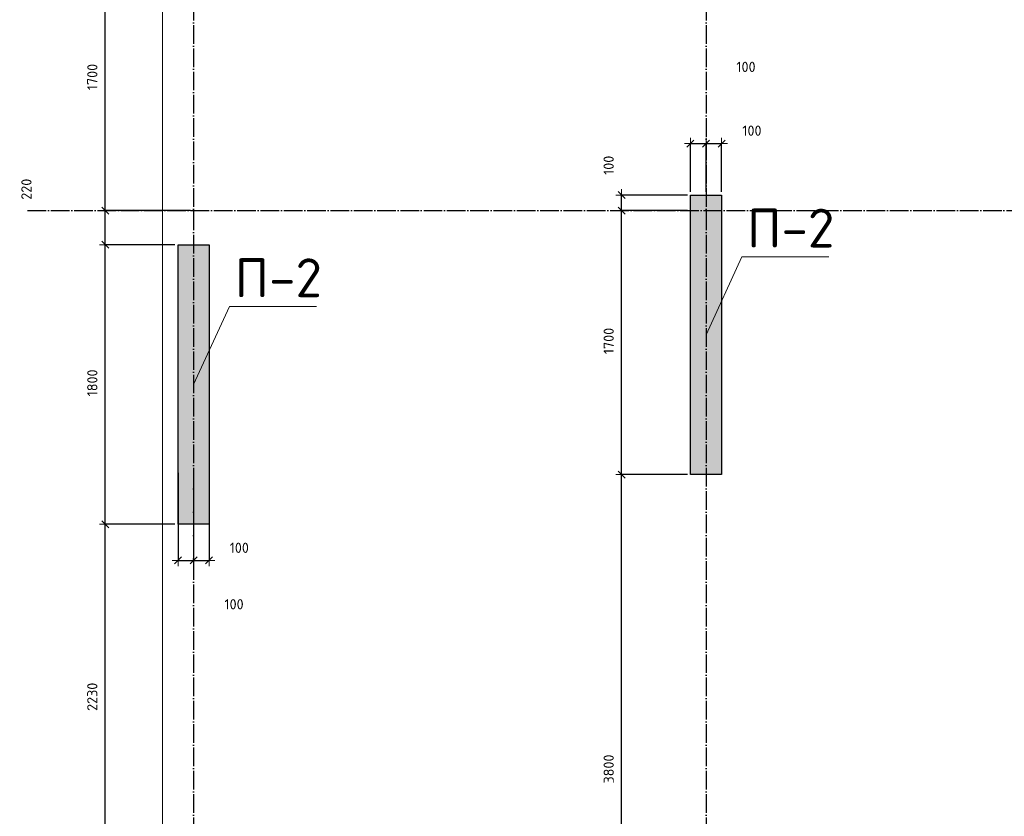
# Model space of a CAD drawing. Header units: millimetres. Extents: x 24180 to 116279, y -2337 to 52405.
# Tile 21 of 41: x 24180 to 30521, y 32799 to 37929. Entities that reach past the tile are written whole.
import ezdxf

# ---------------------------------------------------------------- set-up
doc = ezdxf.new("R2010")
doc.units = ezdxf.units.MM
doc.header["$PDMODE"] = 65
doc.linetypes.add('______11', pattern=[150, 120, -15, 0, -15])
doc.linetypes.add('______5', pattern=[330, 240, -30, 30, -30])
for name, color, linetype, lineweight in [('Standard', 7, 'Continuous', 25), ('Высотная отметка (отверстия)', 7, 'Continuous', 13), ('Размерная линия_ общее', 7, 'Continuous', 13)]:
    doc.layers.add(name, color=color, linetype=linetype, lineweight=lineweight)
doc.layers.add('Осевая линия_ общее', color=7, linetype='______5', lineweight=13, true_color=0xa0a0a0)
doc.styles.add('ISOCPEUR', font='ISOCPEUR')
doc.dimstyles.new('DIMSTYLE_10', dxfattribs={"dimtxt": 66, "dimasz": 75, "dimexe": 0, "dimexo": 0, "dimgap": 33, "dimtad": 2, "dimdec": 0, "dimrnd": 5, "dimzin": 12, "dimdsep": 46, "dimtxsty": 'ISOCPEUR', "dimblk1": 'ALL_ML_STRICH', "dimblk2": 'ALL_ML_STRICH', "dimsah": 1, "dimcen": 0, "dimclrd": 7, "dimclre": 256, "dimclrt": 7, "dimadec": 0, "dimazin": 0, "dimtfac": 1, "dimtdec": 0, "dimtix": 1, "dimtmove": 2, "dimatfit": 3, "dimfxl": 0, "dimtvp": 1.2, "dimtzin": 0, "dimlwd": 0, "dimlwe": -3, "dimarcsym": 0})
doc.dimstyles.new('DIMSTYLE_11', dxfattribs={"dimtxt": 66, "dimasz": 75, "dimexe": 0, "dimexo": 0, "dimgap": 33, "dimtad": 2, "dimdec": 0, "dimrnd": 5, "dimzin": 12, "dimdsep": 46, "dimtxsty": 'ISOCPEUR', "dimblk1": 'ALL_ML_STRICH', "dimblk2": 'ALL_ML_STRICH', "dimsah": 1, "dimcen": 0, "dimclrd": 7, "dimclre": 256, "dimclrt": 7, "dimadec": 0, "dimazin": 0, "dimtfac": 1, "dimtdec": 0, "dimtix": 1, "dimtmove": 2, "dimatfit": 3, "dimfxl": 0, "dimtvp": 1.2, "dimtzin": 0, "dimlwd": 0, "dimlwe": -3, "dimarcsym": 0})
doc.dimstyles.new('DIMSTYLE_13', dxfattribs={"dimtxt": 66, "dimasz": 75, "dimexe": 0, "dimexo": 0, "dimgap": 33, "dimtad": 0, "dimdec": 0, "dimrnd": 5, "dimzin": 12, "dimdsep": 46, "dimtxsty": 'ISOCPEUR', "dimblk1": 'ALL_ML_STRICH', "dimblk2": 'ALL_ML_STRICH', "dimsah": 1, "dimcen": 0, "dimclrd": 7, "dimclre": 256, "dimclrt": 7, "dimadec": 0, "dimazin": 0, "dimtfac": 1, "dimtdec": 0, "dimtix": 1, "dimtmove": 2, "dimatfit": 3, "dimfxl": 0, "dimtvp": 1.2, "dimtzin": 0, "dimlwd": 0, "dimlwe": -3, "dimarcsym": 0})
doc.dimstyles.new('DIMSTYLE_9', dxfattribs={"dimtxt": 66, "dimasz": 75, "dimexe": 0, "dimexo": 0, "dimgap": 33, "dimtad": 2, "dimdec": 0, "dimrnd": 5, "dimzin": 12, "dimdsep": 46, "dimtxsty": 'ISOCPEUR', "dimblk1": 'ALL_ML_STRICH', "dimblk2": 'ALL_ML_STRICH', "dimsah": 1, "dimcen": 0, "dimclrd": 7, "dimclre": 256, "dimclrt": 7, "dimadec": 0, "dimazin": 0, "dimtfac": 1, "dimtdec": 0, "dimtix": 1, "dimtmove": 2, "dimatfit": 3, "dimfxl": 0, "dimtzin": 0, "dimlwd": 0, "dimlwe": -3, "dimarcsym": 0})

# ---------------------------------------------------------------- blocks, each defined once
blk = doc.blocks.new('ALL_ML_STRICH')
at = {"color": 0, "linetype": 'ByBlock', "lineweight": -2}
for p, q in [((-1, 0), (0.5, 0)), ((-0.3, -0.3), (0.3, 0.3)), ((0, -0.5), (0, 0.5))]:
    blk.add_line(p, q, dxfattribs=at)
blk = doc.blocks.new('*D42')
at = {"layer": 'DEFPOINTS', "color": 7, "linetype": 'Continuous', "lineweight": 13, "transparency": 33554687}
for p in [(28500, 35000), (28056.4, 31200), (28470, 31200)]:
    blk.add_point(p, dxfattribs=at)
at = {"layer": 'Размерная линия_ общее', "color": 253, "linetype": 'Continuous', "lineweight": -2, "true_color": 0xa0a0a0, "transparency": 33554687}
for p, q in [((28480, 35000), (28056.4, 35000)), ((28450, 31200), (28056.4, 31200))]:
    blk.add_line(p, q, dxfattribs=at)
at = {"layer": 'Размерная линия_ общее', "color": 7, "linetype": 'Continuous', "lineweight": -2, "transparency": 33554687}
blk.add_line((28056.4, 31200), (28056.4, 35000), dxfattribs=at)
at = {"layer": 'Размерная линия_ общее', "color": 7, "linetype": 'Continuous', "lineweight": 13, "transparency": 33554687, "xscale": 75, "yscale": 75, "zscale": 75}
for p, rotation in [((28056.4, 35000), 90), ((28056.4, 31200), 270)]:
    blk.add_blockref('ALL_ML_STRICH', p, dxfattribs=dict(at, rotation=rotation))
at = {"layer": 'Размерная линия_ общее', "color": 7, "linetype": 'Continuous', "lineweight": 13, "transparency": 33554687, "insert": (27973.4, 33103.3), "char_height": 66, "width": 264, "attachment_point": 5, "rotation": 90, "style": 'ISOCPEUR'}
blk.add_mtext('\\A1;{3800}', dxfattribs=at)
blk = doc.blocks.new('*D43')
at = {"layer": 'DEFPOINTS', "color": 7, "linetype": 'Continuous', "lineweight": 13, "transparency": 33554687}
for p in [(28500, 36700), (28056.4, 35000), (28500, 35000)]:
    blk.add_point(p, dxfattribs=at)
at = {"layer": 'Размерная линия_ общее', "color": 253, "linetype": 'Continuous', "lineweight": -2, "true_color": 0xa0a0a0, "transparency": 33554687}
for p, q in [((28480, 36700), (28056.4, 36700)), ((28480, 35000), (28056.4, 35000))]:
    blk.add_line(p, q, dxfattribs=at)
at = {"layer": 'Размерная линия_ общее', "color": 7, "linetype": 'Continuous', "lineweight": -2, "transparency": 33554687}
blk.add_line((28056.4, 35000), (28056.4, 36700), dxfattribs=at)
at = {"layer": 'Размерная линия_ общее', "color": 7, "linetype": 'Continuous', "lineweight": 13, "transparency": 33554687, "xscale": 75, "yscale": 75, "zscale": 75}
for p, rotation in [((28056.4, 36700), 90), ((28056.4, 35000), 270)]:
    blk.add_blockref('ALL_ML_STRICH', p, dxfattribs=dict(at, rotation=rotation))
at = {"layer": 'Размерная линия_ общее', "color": 7, "linetype": 'Continuous', "lineweight": 13, "transparency": 33554687, "insert": (27973.4, 35859.9), "char_height": 66, "width": 264, "attachment_point": 5, "rotation": 90, "style": 'ISOCPEUR'}
blk.add_mtext('\\A1;{1700}', dxfattribs=at)
blk = doc.blocks.new('*D44')
at = {"layer": 'DEFPOINTS', "color": 7, "linetype": 'Continuous', "lineweight": 13, "transparency": 33554687}
for p in [(28500, 36800), (28056.4, 36700), (28500, 36700)]:
    blk.add_point(p, dxfattribs=at)
at = {"layer": 'Размерная линия_ общее', "color": 253, "linetype": 'Continuous', "lineweight": -2, "true_color": 0xa0a0a0, "transparency": 33554687}
for p, q in [((28480, 36800), (28056.4, 36800)), ((28480, 36700), (28056.4, 36700))]:
    blk.add_line(p, q, dxfattribs=at)
at = {"layer": 'Размерная линия_ общее', "color": 7, "linetype": 'Continuous', "lineweight": -2, "transparency": 33554687}
blk.add_line((28056.4, 36700), (28056.4, 36800), dxfattribs=at)
at = {"layer": 'Размерная линия_ общее', "color": 7, "linetype": 'Continuous', "lineweight": 13, "transparency": 33554687, "xscale": 75, "yscale": 75, "zscale": 75}
for p, rotation in [((28056.4, 36800), 90), ((28056.4, 36700), 270)]:
    blk.add_blockref('ALL_ML_STRICH', p, dxfattribs=dict(at, rotation=rotation))
at = {"layer": 'Размерная линия_ общее', "color": 7, "linetype": 'Continuous', "lineweight": 13, "transparency": 33554687, "insert": (27972.8, 36991.4), "char_height": 66, "width": 198, "attachment_point": 5, "rotation": 90, "style": 'ISOCPEUR'}
blk.add_mtext('\\A1;{100}', dxfattribs=at)
blk = doc.blocks.new('*D99')
at = {"layer": 'DEFPOINTS', "color": 7, "linetype": 'Continuous', "lineweight": 13, "transparency": 33554687}
for p in [(25200, 35030), (25300, 35030), (25200, 34447.1)]:
    blk.add_point(p, dxfattribs=at)
at = {"layer": 'Размерная линия_ общее', "color": 253, "linetype": 'Continuous', "lineweight": -2, "true_color": 0xa0a0a0, "transparency": 33554687}
for p, q in [((25200, 35010), (25200, 34447.1)), ((25300, 35010), (25300, 34447.1))]:
    blk.add_line(p, q, dxfattribs=at)
at = {"layer": 'Размерная линия_ общее', "color": 7, "linetype": 'Continuous', "lineweight": -2, "transparency": 33554687}
blk.add_line((25200, 34447.1), (25300, 34447.1), dxfattribs=at)
at = {"layer": 'Размерная линия_ общее', "color": 7, "linetype": 'Continuous', "lineweight": 13, "transparency": 33554687, "xscale": 75, "yscale": 75, "zscale": 75, "rotation": 180}
blk.add_blockref('ALL_ML_STRICH', (25200, 34447.1), dxfattribs=at)
at = {"layer": 'Размерная линия_ общее', "color": 7, "linetype": 'Continuous', "lineweight": 13, "transparency": 33554687, "xscale": 75, "yscale": 75, "zscale": 75}
blk.add_blockref('ALL_ML_STRICH', (25300, 34447.1), dxfattribs=at)
at = {"layer": 'Размерная линия_ общее', "color": 7, "linetype": 'Continuous', "lineweight": 13, "transparency": 33554687, "insert": (25560.4, 34164.5), "char_height": 66, "width": 198, "attachment_point": 5, "style": 'ISOCPEUR'}
blk.add_mtext('\\A1;{100}', dxfattribs=at)
blk = doc.blocks.new('*D100')
at = {"layer": 'DEFPOINTS', "color": 7, "linetype": 'Continuous', "lineweight": 13, "transparency": 33554687}
for p in [(25300, 35030), (25400, 35030), (25300, 34447.1)]:
    blk.add_point(p, dxfattribs=at)
at = {"layer": 'Размерная линия_ общее', "color": 253, "linetype": 'Continuous', "lineweight": -2, "true_color": 0xa0a0a0, "transparency": 33554687}
for p, q in [((25300, 35010), (25300, 34447.1)), ((25400, 35010), (25400, 34447.1))]:
    blk.add_line(p, q, dxfattribs=at)
at = {"layer": 'Размерная линия_ общее', "color": 7, "linetype": 'Continuous', "lineweight": -2, "transparency": 33554687}
blk.add_line((25300, 34447.1), (25400, 34447.1), dxfattribs=at)
at = {"layer": 'Размерная линия_ общее', "color": 7, "linetype": 'Continuous', "lineweight": 13, "transparency": 33554687, "xscale": 75, "yscale": 75, "zscale": 75, "rotation": 180}
blk.add_blockref('ALL_ML_STRICH', (25300, 34447.1), dxfattribs=at)
at = {"layer": 'Размерная линия_ общее', "color": 7, "linetype": 'Continuous', "lineweight": 13, "transparency": 33554687, "xscale": 75, "yscale": 75, "zscale": 75}
blk.add_blockref('ALL_ML_STRICH', (25400, 34447.1), dxfattribs=at)
at = {"layer": 'Размерная линия_ общее', "color": 7, "linetype": 'Continuous', "lineweight": 13, "transparency": 33554687, "insert": (25594.3, 34528), "char_height": 66, "width": 198, "attachment_point": 5, "style": 'ISOCPEUR'}
blk.add_mtext('\\A1;{100}', dxfattribs=at)
blk = doc.blocks.new('*D108')
at = {"layer": 'DEFPOINTS', "color": 7, "linetype": 'Continuous', "lineweight": 13, "transparency": 33554687}
for p in [(28500, 37131.2), (28500, 36800), (28600, 36800)]:
    blk.add_point(p, dxfattribs=at)
at = {"layer": 'Размерная линия_ общее', "color": 253, "linetype": 'Continuous', "lineweight": -2, "true_color": 0xa0a0a0, "transparency": 33554687}
for p, q in [((28500, 36820), (28500, 37131.2)), ((28600, 36820), (28600, 37131.2))]:
    blk.add_line(p, q, dxfattribs=at)
at = {"layer": 'Размерная линия_ общее', "color": 7, "linetype": 'Continuous', "lineweight": -2, "transparency": 33554687}
blk.add_line((28500, 37131.2), (28600, 37131.2), dxfattribs=at)
at = {"layer": 'Размерная линия_ общее', "color": 7, "linetype": 'Continuous', "lineweight": 13, "transparency": 33554687, "xscale": 75, "yscale": 75, "zscale": 75, "rotation": 180}
blk.add_blockref('ALL_ML_STRICH', (28500, 37131.2), dxfattribs=at)
at = {"layer": 'Размерная линия_ общее', "color": 7, "linetype": 'Continuous', "lineweight": 13, "transparency": 33554687, "xscale": 75, "yscale": 75, "zscale": 75}
blk.add_blockref('ALL_ML_STRICH', (28600, 37131.2), dxfattribs=at)
at = {"layer": 'Размерная линия_ общее', "color": 7, "linetype": 'Continuous', "lineweight": 13, "transparency": 33554687, "insert": (28857.5, 37625.3), "char_height": 66, "width": 198, "attachment_point": 5, "style": 'ISOCPEUR'}
blk.add_mtext('\\A1;{100}', dxfattribs=at)
blk = doc.blocks.new('*D109')
at = {"layer": 'DEFPOINTS', "color": 7, "linetype": 'Continuous', "lineweight": 13, "transparency": 33554687}
for p in [(28600, 37131.2), (28600, 36800), (28700, 36800)]:
    blk.add_point(p, dxfattribs=at)
at = {"layer": 'Размерная линия_ общее', "color": 253, "linetype": 'Continuous', "lineweight": -2, "true_color": 0xa0a0a0, "transparency": 33554687}
for p, q in [((28600, 36820), (28600, 37131.2)), ((28700, 36820), (28700, 37131.2))]:
    blk.add_line(p, q, dxfattribs=at)
at = {"layer": 'Размерная линия_ общее', "color": 7, "linetype": 'Continuous', "lineweight": -2, "transparency": 33554687}
blk.add_line((28600, 37131.2), (28700, 37131.2), dxfattribs=at)
at = {"layer": 'Размерная линия_ общее', "color": 7, "linetype": 'Continuous', "lineweight": 13, "transparency": 33554687, "xscale": 75, "yscale": 75, "zscale": 75, "rotation": 180}
blk.add_blockref('ALL_ML_STRICH', (28600, 37131.2), dxfattribs=at)
at = {"layer": 'Размерная линия_ общее', "color": 7, "linetype": 'Continuous', "lineweight": 13, "transparency": 33554687, "xscale": 75, "yscale": 75, "zscale": 75}
blk.add_blockref('ALL_ML_STRICH', (28700, 37131.2), dxfattribs=at)
at = {"layer": 'Размерная линия_ общее', "color": 7, "linetype": 'Continuous', "lineweight": 13, "transparency": 33554687, "insert": (28895.8, 37214.6), "char_height": 66, "width": 198, "attachment_point": 5, "style": 'ISOCPEUR'}
blk.add_mtext('\\A1;{100}', dxfattribs=at)
blk = doc.blocks.new('*D160')
at = {"layer": 'DEFPOINTS', "color": 7, "linetype": 'Continuous', "lineweight": 13, "transparency": 33554687}
for p in [(25200, 34680), (24730.5, 32450), (25200, 32450)]:
    blk.add_point(p, dxfattribs=at)
at = {"layer": 'Размерная линия_ общее', "color": 253, "linetype": 'Continuous', "lineweight": -2, "true_color": 0xa0a0a0, "transparency": 33554687}
for p, q in [((25180, 34680), (24730.5, 34680)), ((25180, 32450), (24730.5, 32450))]:
    blk.add_line(p, q, dxfattribs=at)
at = {"layer": 'Размерная линия_ общее', "color": 7, "linetype": 'Continuous', "lineweight": -2, "transparency": 33554687}
blk.add_line((24730.5, 32450), (24730.5, 34680), dxfattribs=at)
at = {"layer": 'Размерная линия_ общее', "color": 7, "linetype": 'Continuous', "lineweight": 13, "transparency": 33554687, "xscale": 75, "yscale": 75, "zscale": 75}
for p, rotation in [((24730.5, 34680), 90), ((24730.5, 32450), 270)]:
    blk.add_blockref('ALL_ML_STRICH', p, dxfattribs=dict(at, rotation=rotation))
at = {"layer": 'Размерная линия_ общее', "color": 7, "linetype": 'Continuous', "lineweight": 13, "transparency": 33554687, "insert": (24647.5, 33568.3), "char_height": 66, "width": 264, "attachment_point": 5, "rotation": 90, "style": 'ISOCPEUR'}
blk.add_mtext('\\A1;{2230}', dxfattribs=at)
blk = doc.blocks.new('*D161')
at = {"layer": 'DEFPOINTS', "color": 7, "linetype": 'Continuous', "lineweight": 13, "transparency": 33554687}
for p in [(25200, 36480), (24730.5, 34680), (25200, 34680)]:
    blk.add_point(p, dxfattribs=at)
at = {"layer": 'Размерная линия_ общее', "color": 253, "linetype": 'Continuous', "lineweight": -2, "true_color": 0xa0a0a0, "transparency": 33554687}
for p, q in [((25180, 36480), (24730.5, 36480)), ((25180, 34680), (24730.5, 34680))]:
    blk.add_line(p, q, dxfattribs=at)
at = {"layer": 'Размерная линия_ общее', "color": 7, "linetype": 'Continuous', "lineweight": -2, "transparency": 33554687}
blk.add_line((24730.5, 34680), (24730.5, 36480), dxfattribs=at)
at = {"layer": 'Размерная линия_ общее', "color": 7, "linetype": 'Continuous', "lineweight": 13, "transparency": 33554687, "xscale": 75, "yscale": 75, "zscale": 75}
for p, rotation in [((24730.5, 36480), 90), ((24730.5, 34680), 270)]:
    blk.add_blockref('ALL_ML_STRICH', p, dxfattribs=dict(at, rotation=rotation))
at = {"layer": 'Размерная линия_ общее', "color": 7, "linetype": 'Continuous', "lineweight": 13, "transparency": 33554687, "insert": (24647.5, 35589.9), "char_height": 66, "width": 264, "attachment_point": 5, "rotation": 90, "style": 'ISOCPEUR'}
blk.add_mtext('\\A1;{1800}', dxfattribs=at)
blk = doc.blocks.new('*D162')
at = {"layer": 'DEFPOINTS', "color": 7, "linetype": 'Continuous', "lineweight": 13, "transparency": 33554687}
for p in [(25300, 36700), (24730.5, 36480), (25200, 36480)]:
    blk.add_point(p, dxfattribs=at)
at = {"layer": 'Размерная линия_ общее', "color": 253, "linetype": 'Continuous', "lineweight": -2, "true_color": 0xa0a0a0, "transparency": 33554687}
for p, q in [((25280, 36700), (24730.5, 36700)), ((25180, 36480), (24730.5, 36480))]:
    blk.add_line(p, q, dxfattribs=at)
at = {"layer": 'Размерная линия_ общее', "color": 7, "linetype": 'Continuous', "lineweight": -2, "transparency": 33554687}
blk.add_line((24730.5, 36480), (24730.5, 36700), dxfattribs=at)
at = {"layer": 'Размерная линия_ общее', "color": 7, "linetype": 'Continuous', "lineweight": 13, "transparency": 33554687, "xscale": 75, "yscale": 75, "zscale": 75}
for p, rotation in [((24730.5, 36700), 90), ((24730.5, 36480), 270)]:
    blk.add_blockref('ALL_ML_STRICH', p, dxfattribs=dict(at, rotation=rotation))
at = {"layer": 'Размерная линия_ общее', "color": 7, "linetype": 'Continuous', "lineweight": 13, "transparency": 33554687, "insert": (24223.3, 36837.3), "char_height": 66, "width": 198, "attachment_point": 5, "rotation": 90, "style": 'ISOCPEUR'}
blk.add_mtext('\\A1;{220}', dxfattribs=at)
blk = doc.blocks.new('*D163')
at = {"layer": 'DEFPOINTS', "color": 7, "linetype": 'Continuous', "lineweight": 13, "transparency": 33554687}
for p in [(25300, 38400), (24730.5, 36700), (25300, 36700)]:
    blk.add_point(p, dxfattribs=at)
at = {"layer": 'Размерная линия_ общее', "color": 253, "linetype": 'Continuous', "lineweight": -2, "true_color": 0xa0a0a0, "transparency": 33554687}
for p, q in [((25280, 38400), (24730.5, 38400)), ((25280, 36700), (24730.5, 36700))]:
    blk.add_line(p, q, dxfattribs=at)
at = {"layer": 'Размерная линия_ общее', "color": 7, "linetype": 'Continuous', "lineweight": -2, "transparency": 33554687}
blk.add_line((24730.5, 36700), (24730.5, 38400), dxfattribs=at)
at = {"layer": 'Размерная линия_ общее', "color": 7, "linetype": 'Continuous', "lineweight": 13, "transparency": 33554687, "xscale": 75, "yscale": 75, "zscale": 75}
for p, rotation in [((24730.5, 38400), 90), ((24730.5, 36700), 270)]:
    blk.add_blockref('ALL_ML_STRICH', p, dxfattribs=dict(at, rotation=rotation))
at = {"layer": 'Размерная линия_ общее', "color": 7, "linetype": 'Continuous', "lineweight": 13, "transparency": 33554687, "insert": (24647.5, 37559.9), "char_height": 66, "width": 264, "attachment_point": 5, "rotation": 90, "style": 'ISOCPEUR'}
blk.add_mtext('\\A1;{1700}', dxfattribs=at)

msp = doc.modelspace()

# ---------------------------------------------------------------- hatches: boundary and pattern name
at = {"layer": 'Standard', "linetype": 'Continuous', "lineweight": 13, "transparency": 33554687}
for points in [[(28500, 35000), (28700, 35000), (28700, 36800), (28500, 36800)], [(25200, 34680), (25400, 34680), (25400, 36480), (25200, 36480)]]:
    msp.add_hatch(color=7, dxfattribs=at).paths.add_polyline_path(points)

# ---------------------------------------------------------------- linework, layer by layer
at = {"layer": 'Standard', "color": 7, "linetype": 'Continuous', "lineweight": -3, "transparency": 33554687}
for p, q in [((28500, 35000), (28500, 36800)), ((28500, 36800), (28700, 36800)), ((28700, 36800), (28700, 35000)), ((25200, 34680), (25200, 36480)), ((25200, 36480), (25400, 36480)), ((25400, 36480), (25400, 34680)), ((28700, 35000), (28500, 35000)), ((25400, 34680), (25200, 34680))]:
    msp.add_line(p, q, dxfattribs=at)
at = {"layer": 'Standard', "color": 7, "linetype": 'Continuous', "lineweight": 13, "transparency": 33554687}
msp.add_lwpolyline([(25100, 29650), (67580, 29650), (67580, 46020), (25100, 46020), (25100, 29650)], dxfattribs=at)
at = {"layer": 'Высотная отметка (отверстия)', "color": 7, "linetype": 'Continuous', "lineweight": 13, "transparency": 33554687}
for points in [[(28600, 35900), (28830.7, 36401.9), (29390.7, 36401.9)], [(25300, 35580), (25530.7, 36081.9), (26090.7, 36081.9)]]:
    msp.add_lwpolyline(points, dxfattribs=at)
at = {"layer": 'Осевая линия_ общее', "color": 253, "linetype": '______11', "lineweight": -3, "true_color": 0xa0a0a0, "transparency": 33554687}
for p, q in [((25300, 46150), (25300, 27877)), ((28600, 46150), (28600, 27877)), ((24230, 36700), (70073.9, 36700))]:
    msp.add_line(p, q, dxfattribs=at)

# ---------------------------------------------------------------- texts
at = {"layer": 'Высотная отметка (отверстия)', "color": 7, "linetype": 'Continuous', "lineweight": 13, "transparency": 33554687, "char_height": 75, "width": 664.583, "attachment_point": 8, "style": 'ISOCPEUR'}
for insert in [(29145.7, 36461.9), (25845.7, 36141.9)]:
    msp.add_mtext('\\A1;{\\fISOCPEUR|i0|b0;\\H250.000000;\\W1.000000;\\C7;П-2}\\P', dxfattribs=dict(at, insert=insert))

# ---------------------------------------------------------------- dimensions: what is measured, and where the dimension line sits
at = {"layer": 'Размерная линия_ общее', "color": 7, "linetype": 'Continuous', "lineweight": 13, "transparency": 33554687}
for base, p1, p2, dimstyle, picture, middle in [((24730.5, 38400), (25280, 36700), (25280, 38400), 'DIMSTYLE_9', '*D163', (24647.5, 37559.9)), ((28056.4, 36800), (28480, 36700), (28480, 36800), 'DIMSTYLE_10', '*D44', (27972.8, 36991.4)), ((24730.5, 36700), (25180, 36480), (25280, 36700), 'DIMSTYLE_9', '*D162', (24223.3, 36837.3)), ((28056.4, 36700), (28480, 35000), (28480, 36700), 'DIMSTYLE_9', '*D43', (27973.4, 35859.9)), ((24730.5, 36480), (25180, 34680), (25180, 36480), 'DIMSTYLE_9', '*D161', (24647.5, 35589.9)), ((28056.4, 35000), (28450, 31200), (28480, 35000), 'DIMSTYLE_9', '*D42', (27973.4, 33103.3)), ((24730.5, 34680), (25180, 32450), (25180, 34680), 'DIMSTYLE_9', '*D160', (24647.5, 33568.3))]:
    dim = msp.add_linear_dim(base=base, p1=p1, p2=p2, angle=90, dimstyle=dimstyle, override={"dimpost": '<>', "dimclrd": 7, "dimclre": 253, "dimclrt": 7, "dimlwd": 0, "dimlwe": 65533}, dxfattribs=at)
    dim.commit()
    dim.dimension.update_dxf_attribs({"geometry": picture, "text_midpoint": middle, "dimtype": 160})
for base, p1, p2, dimstyle, picture, middle in [((28600, 37131.2), (28500, 36820), (28600, 36820), 'DIMSTYLE_11', '*D108', (28857.5, 37625.3)), ((28700, 37131.2), (28600, 36820), (28700, 36820), 'DIMSTYLE_11', '*D109', (28895.8, 37214.6)), ((25300, 34447.1), (25200, 35010), (25300, 35010), 'DIMSTYLE_13', '*D99', (25560.4, 34164.5)), ((25400, 34447.1), (25300, 35010), (25400, 35010), 'DIMSTYLE_11', '*D100', (25594.3, 34528))]:
    dim = msp.add_linear_dim(base=base, p1=p1, p2=p2, dimstyle=dimstyle, override={"dimpost": '<>', "dimclrd": 7, "dimclre": 253, "dimclrt": 7, "dimlwd": 0, "dimlwe": 65533}, dxfattribs=at)
    dim.commit()
    dim.dimension.update_dxf_attribs({"geometry": picture, "text_midpoint": middle, "dimtype": 160})

doc.saveas('drawing.dxf')
